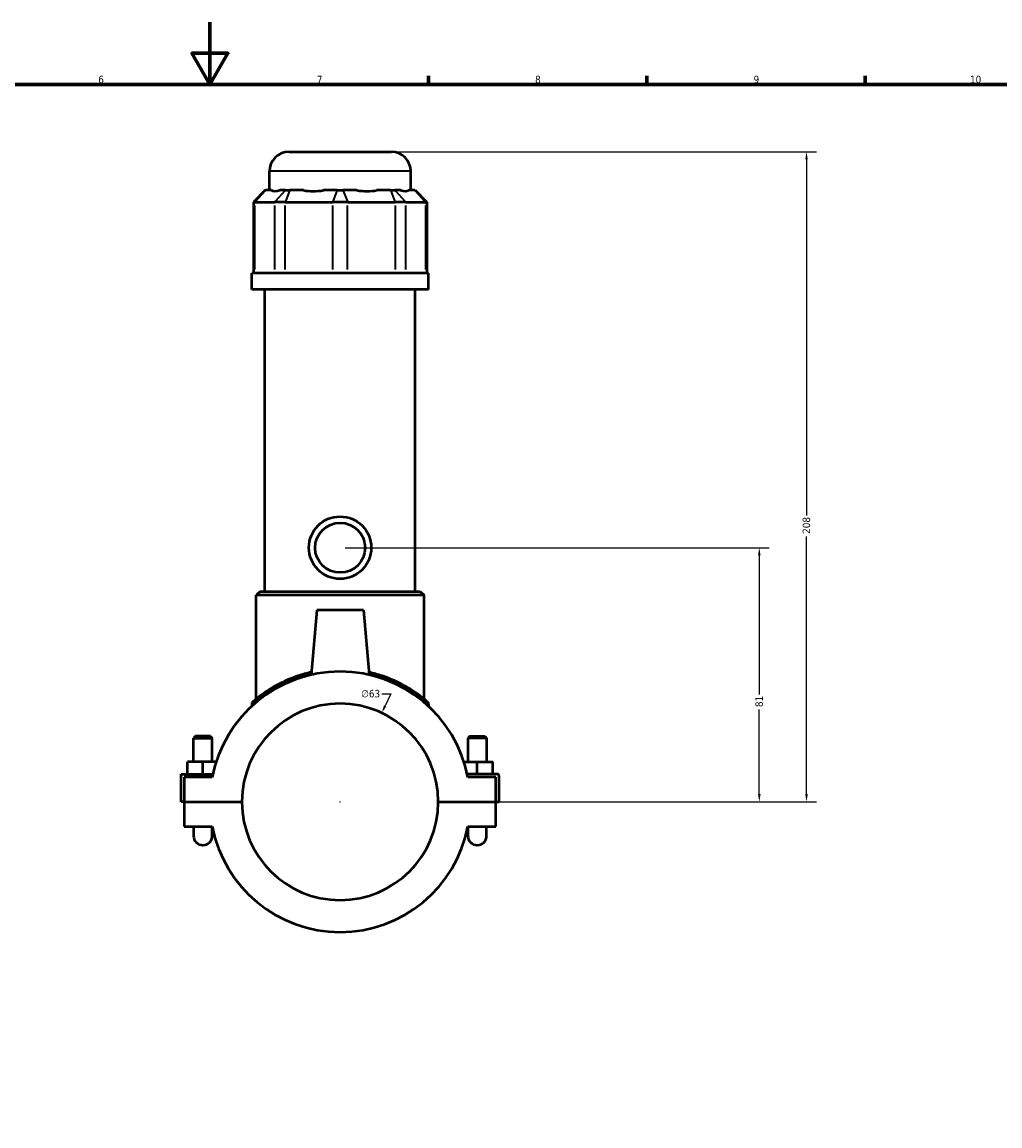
# Model space of a CAD drawing. Header units: millimetres. Extents: x -252 to 972, y -114 to 1130.
# Tile 4 of 7: x 360 to 674, y 240 to 594. Entities that reach past the tile are written whole.
import ezdxf

# ---------------------------------------------------------------- set-up
doc = ezdxf.new("R2010")
doc.units = ezdxf.units.MM
for name, color, linetype, lineweight in [('Border (ANSI)', 7, 'Continuous', 70), ('Dimension (ANSI)', 7, 'Continuous', 25), ('Visible (ANSI)', 7, 'Continuous', 50), ('Visible Narrow (ANSI)', 7, 'Continuous', 35)]:
    doc.layers.add(name, color=color, linetype=linetype, lineweight=lineweight)
doc.styles.add('Note Text (ANSI)', font='tahoma.ttf')
doc.dimstyles.new('Default - mm (ANSI)', dxfattribs={"dimtxt": 2.4, "dimasz": 2.5, "dimexe": 3.175, "dimexo": 1.6002, "dimgap": 0.8, "dimtad": 0, "dimtoh": 1, "dimdec": 0, "dimrnd": 1e-08, "dimzin": 4, "dimdsep": 46, "dimtxsty": 'Note Text (ANSI)', "dimcen": 0.09, "dimdle": 10, "dimclrd": 256, "dimclre": 256, "dimclrt": 5, "dimadec": 1, "dimazin": 1, "dimtfac": 1.27, "dimtofl": 0, "dimtmove": 0, "dimatfit": 3, "dimfxl": 1, "dimtolj": 1, "dimtzin": 4, "dimlwd": -1, "dimlwe": -1, "dimarcsym": 0})

# ---------------------------------------------------------------- blocks, each defined once
blk = doc.blocks.new('Borders Default Border')
at = {"layer": 'Border (ANSI)'}
for p, q in [((490.58, 574), (490.58, 576.8)), ((560.67, 574), (560.67, 576.8)), ((630.75, 574), (630.75, 576.8))]:
    blk.add_line(p, q, dxfattribs=at)
at = {"layer": 'Border (ANSI)', "flags": 128}
for points in [[(420.5, 594), (420.5, 574), (414.73, 584), (426.27, 584), (420.5, 574)], [(20, 20), (20, 574), (821, 574), (821, 20), (20, 20)]]:
    blk.add_lwpolyline(points, dxfattribs=at)
at = {"layer": 'Border (ANSI)', "color": 5, "true_color": 0x0000ff, "char_height": 2.4, "attachment_point": 7, "style": 'Note Text (ANSI)'}
for s, insert in [('6', (384.69, 574.35)), ('7', (454.8, 574.4)), ('8', (524.84, 574.35)), ('9', (594.92, 574.35)), ('10', (664.35, 574.35))]:
    blk.add_mtext(s, dxfattribs=dict(at, insert=insert))
blk = doc.blocks.new('*D6')
at = {"layer": 'Defpoints', "color": 0, "transparency": 16777216}
for p in [(475.65, 372.45), (448.89, 315.42)]:
    blk.add_point(p, dxfattribs=at)
at = {"layer": 'Dimension (ANSI)', "transparency": 16777216}
for p, q in [((475.71, 378.56), (478.52, 378.56)), ((478.52, 378.56), (476.71, 374.72)), ((462.18, 343.94), (462.36, 343.94)), ((462.27, 343.85), (462.27, 344.03))]:
    blk.add_line(p, q, dxfattribs=at)
blk.add_solid([(476.34, 374.89), (477.09, 374.54), (475.65, 372.45)], dxfattribs=at)
at = {"layer": 'Dimension (ANSI)', "color": 5, "transparency": 16777216, "insert": (469.03, 379.85), "char_height": 2.4, "attachment_point": 1, "style": 'Note Text (ANSI)'}
blk.add_mtext('\\A1;∅63', dxfattribs=at)
blk = doc.blocks.new('*D10')
at = {"layer": 'Defpoints', "color": 0, "transparency": 16777216}
for p in [(462.27, 425.44), (596.75, 425.44), (493.77, 343.94)]:
    blk.add_point(p, dxfattribs=at)
at = {"layer": 'Dimension (ANSI)', "transparency": 16777216}
for p, q in [((463.87, 425.44), (599.93, 425.44)), ((596.75, 422.94), (596.75, 378.35)), ((596.75, 346.44), (596.75, 373.53)), ((495.37, 343.94), (599.93, 343.94))]:
    blk.add_line(p, q, dxfattribs=at)
for points in [[(596.33, 422.94), (597.17, 422.94), (596.75, 425.44)], [(596.33, 346.44), (597.17, 346.44), (596.75, 343.94)]]:
    blk.add_solid(points, dxfattribs=at)
at = {"layer": 'Dimension (ANSI)', "color": 5, "transparency": 16777216, "insert": (595.5, 374.33), "char_height": 2.4, "attachment_point": 1, "rotation": 90, "style": 'Note Text (ANSI)'}
blk.add_mtext('\\A1;81', dxfattribs=at)
blk = doc.blocks.new('*D11')
at = {"layer": 'Defpoints', "color": 0, "transparency": 16777216}
for p in [(478.65, 552.44), (611.9, 552.44), (493.77, 343.94)]:
    blk.add_point(p, dxfattribs=at)
at = {"layer": 'Dimension (ANSI)', "transparency": 16777216}
for p, q in [((480.25, 552.44), (615.08, 552.44)), ((611.9, 549.94), (611.9, 435.79)), ((611.9, 346.44), (611.9, 429.08)), ((495.37, 343.94), (615.08, 343.94))]:
    blk.add_line(p, q, dxfattribs=at)
for points in [[(611.49, 549.94), (612.32, 549.94), (611.9, 552.44)], [(611.49, 346.44), (612.32, 346.44), (611.9, 343.94)]]:
    blk.add_solid(points, dxfattribs=at)
at = {"layer": 'Dimension (ANSI)', "color": 5, "transparency": 16777216, "insert": (610.65, 429.88), "char_height": 2.4, "attachment_point": 1, "rotation": 90, "style": 'Note Text (ANSI)'}
blk.add_mtext('\\A1;208', dxfattribs=at)

msp = doc.modelspace()

# ---------------------------------------------------------------- linework, layer by layer
at = {"layer": 'Visible (ANSI)'}
for p, q in [((445.89, 552.44), (478.65, 552.44)), ((439.59, 540.05), (439.59, 546.14)), ((484.95, 540.05), (484.95, 546.14)), ((438.22, 540.05), (434.44, 536.27)), ((438.22, 540.05), (438.41, 540.05)), ((440.24, 540.05), (438.41, 540.05)), ((444.72, 540.05), (442.9, 540.05)), ((444.72, 540.05), (446.08, 540.05)), ((450.48, 540.05), (446.08, 540.05)), ((461.31, 540.05), (456.91, 540.05)), ((461.31, 540.05), (463.24, 540.05)), ((467.64, 540.05), (463.24, 540.05)), ((478.46, 540.05), (474.06, 540.05)), ((478.46, 540.05), (479.83, 540.05)), ((481.65, 540.05), (479.83, 540.05)), ((486.13, 540.05), (484.31, 540.05)), ((486.13, 540.05), (486.32, 540.05)), ((486.32, 540.05), (490.1, 536.27)), ((434.92, 536.27), (434.44, 536.27)), ((434.44, 536.27), (434.44, 513.5)), ((434.92, 536.27), (441.23, 536.27)), ((444.64, 536.27), (441.23, 536.27)), ((444.64, 536.27), (459.86, 536.27)), ((464.68, 536.27), (459.86, 536.27)), ((464.68, 536.27), (479.91, 536.27)), ((483.32, 536.27), (479.91, 536.27)), ((483.32, 536.27), (489.62, 536.27)), ((490.1, 536.27), (489.62, 536.27)), ((490.1, 536.27), (490.1, 513.5)), ((490.62, 513.5), (433.92, 513.5)), ((433.92, 508.19), (433.92, 513.5)), ((490.62, 508.19), (490.62, 513.5)), ((490.62, 508.19), (433.92, 508.19)), ((438.18, 411.44), (438.18, 508.19)), ((486.37, 411.44), (486.37, 508.19)), ((436.6, 411.44), (435.34, 410.18)), ((436.6, 411.44), (487.95, 411.44)), ((487.95, 411.44), (489.21, 410.18)), ((489.21, 410.18), (435.34, 410.18)), ((435.34, 376.93), (435.34, 410.18)), ((489.21, 376.93), (489.21, 410.18)), ((454.77, 405.44), (452.95, 384.65)), ((469.77, 405.44), (454.77, 405.44)), ((469.77, 405.44), (471.59, 384.65)), ((433.92, 375.43), (433.92, 374.61)), ((490.62, 375.43), (490.62, 374.61)), ((415.87, 364.99), (415.27, 364.39)), ((420.67, 364.99), (415.87, 364.99)), ((420.67, 364.99), (421.27, 364.39)), ((503.87, 364.99), (503.27, 364.39)), ((503.87, 364.99), (508.67, 364.99)), ((508.67, 364.99), (509.27, 364.39)), ((415.27, 364.39), (421.27, 364.39)), ((415.27, 356.81), (415.27, 364.39)), ((421.27, 356.81), (421.27, 364.39)), ((509.27, 364.39), (503.27, 364.39)), ((503.27, 364.39), (503.27, 356.81)), ((509.27, 364.39), (509.27, 356.81)), ((413.27, 352.81), (413.27, 356.81)), ((418.27, 356.81), (413.27, 356.81)), ((422.54, 356.81), (418.27, 356.81)), ((418.27, 352.81), (418.27, 356.81)), ((502.01, 356.81), (506.27, 356.81)), ((506.27, 352.81), (506.27, 356.81)), ((506.27, 356.81), (511.27, 356.81)), ((511.27, 352.81), (511.27, 356.81)), ((411.27, 352.81), (421.46, 352.81)), ((411.27, 343.99), (411.27, 352.81)), ((421.25, 351.81), (412.27, 351.81)), ((412.27, 351.81), (412.27, 343.99)), ((512.77, 352.81), (503.09, 352.81)), ((512.27, 351.81), (503.29, 351.81)), ((512.27, 343.99), (512.27, 351.81)), ((513.27, 343.99), (513.27, 352.31)), ((412.27, 343.99), (411.27, 343.99)), ((412.27, 343.99), (430.77, 343.99)), ((412.27, 343.89), (412.27, 336.06)), ((430.77, 343.89), (412.27, 343.89)), ((415.27, 343.89), (415.27, 343.99)), ((421.27, 343.89), (421.27, 343.99)), ((493.77, 343.99), (512.27, 343.99)), ((512.27, 343.89), (493.77, 343.89)), ((503.27, 343.99), (503.27, 343.89)), ((509.27, 343.99), (509.27, 343.89)), ((512.27, 343.99), (513.27, 343.99)), ((512.27, 336.06), (512.27, 343.89)), ((412.27, 336.06), (421.25, 336.06)), ((415.27, 336.06), (415.27, 333.06)), ((421.27, 333.06), (421.27, 335.96)), ((503.27, 335.96), (503.27, 333.06)), ((503.29, 336.06), (512.27, 336.06)), ((509.27, 333.06), (509.27, 336.06))]:
    msp.add_line(p, q, dxfattribs=at)
for radius in [10, 8]:
    msp.add_circle((462.27, 425.44), radius, dxfattribs=at)
for centre, radius, start, end in [((445.89, 546.14), 6.3, 90, 180), ((478.65, 546.14), 6.3, 0, 90), ((462.27, 343.94), 41.77, 10.8674, 169.1326), ((462.27, 343.94), 31.5, 0.0909, 179.9091), ((434.55, 375.43), 0.63, 131.3503, 180), ((489.99, 375.43), 0.63, 0, 48.6497), ((512.77, 352.31), 0.5, 0, 90), ((462.27, 343.94), 31.5, 180.0909, 359.9091), ((418.27, 333.06), 3, 180, 0), ((462.27, 343.94), 41.77, 190.8674, 349.1326), ((506.27, 333.06), 3, 180, 0)]:
    msp.add_arc(centre, radius, start, end, dxfattribs=at)
for major_axis, ratio, start_param, end_param in [((-22.24, -22.24), 0.198912, 0.042463, 0.350237), ((18.86, 18.86), 0.668179, 3.576754, 3.884528), ((18.86, -18.86), 0.668179, 5.54025, 5.848024), ((22.24, -22.24), 0.198912, 5.932949, 6.240723)]:
    msp.add_ellipse((462.27, 562.46), major_axis=major_axis, ratio=ratio, start_param=start_param, end_param=end_param, dxfattribs=at)
for points, knots in [([(453.03, 385.51), (451.54, 385.18), (450.1, 384.77), (445.83, 383.34), (443.27, 382.13), (438.77, 379.55), (436.91, 378.18), (435, 376.66), (434.52, 376.24), (434.19, 375.95), (434.14, 375.91), (434.14, 375.91)], [14.269506, 14.269506, 14.269506, 14.269506, 14.741599, 14.741599, 15.751092, 15.751092, 16.869815, 16.869815, 17.508967, 17.508967, 17.794953, 17.794953, 17.794953, 17.794953]), ([(490.41, 375.91), (490.41, 375.91), (490.18, 376.12), (489.21, 376.93), (488.42, 377.58), (486.21, 379.19), (484.72, 380.18), (480.91, 382.3), (478.49, 383.42), (474.41, 384.78), (472.99, 385.18), (471.51, 385.51)], [8.89771, 8.89771, 8.89771, 8.89771, 9.50453, 9.50453, 10.204892, 10.204892, 11.010602, 11.010602, 11.957015, 11.957015, 12.423143, 12.423143, 12.423143, 12.423143])]:
    msp.add_open_spline(points, degree=3, knots=knots, dxfattribs=at)
at = {"layer": 'Visible Narrow (ANSI)'}
for p, q in [((484.67, 546.14), (439.87, 546.14)), ((438.24, 539.86), (435.1, 536.46)), ((444.55, 539.86), (441.4, 536.46)), ((446.01, 539.86), (444.71, 536.46)), ((461.24, 539.86), (459.93, 536.46)), ((463.31, 539.86), (464.61, 536.46)), ((478.53, 539.86), (479.84, 536.46)), ((480, 539.86), (483.14, 536.46)), ((486.31, 539.86), (489.45, 536.46)), ((434.92, 514.64), (434.92, 535.13)), ((441.23, 535.13), (441.23, 514.64)), ((444.64, 514.64), (444.64, 535.13)), ((459.86, 535.13), (459.86, 514.64)), ((464.68, 514.64), (464.68, 535.13)), ((479.91, 535.13), (479.91, 514.64)), ((483.32, 514.64), (483.32, 535.13)), ((489.62, 535.13), (489.62, 514.64))]:
    msp.add_line(p, q, dxfattribs=at)
for points, knots in [([(433.92, 375.43), (433.92, 375.43), (433.98, 375.48), (434.31, 375.76), (434.79, 376.17), (436.71, 377.67), (438.59, 379.03), (443.12, 381.56), (445.7, 382.76), (450.01, 384.17), (451.47, 384.57), (452.98, 384.9)], [-17.794953, -17.794953, -17.794953, -17.794953, -17.508967, -17.508967, -16.869815, -16.869815, -15.751092, -15.751092, -14.741599, -14.741599, -14.267757, -14.267757, -14.267757, -14.267757]), ([(471.57, 384.9), (473.06, 384.57), (474.5, 384.18), (478.61, 382.84), (481.06, 381.73), (484.89, 379.65), (486.39, 378.67), (488.62, 377.08), (489.42, 376.44), (490.39, 375.64), (490.62, 375.43), (490.62, 375.43)], [-12.424892, -12.424892, -12.424892, -12.424892, -11.957015, -11.957015, -11.010602, -11.010602, -10.204892, -10.204892, -9.50453, -9.50453, -8.89771, -8.89771, -8.89771, -8.89771])]:
    msp.add_open_spline(points, degree=3, knots=knots, dxfattribs=at)

# ---------------------------------------------------------------- block references
msp.add_blockref('Borders Default Border', (0, 0))

# ---------------------------------------------------------------- dimensions: what is measured, and where the dimension line sits
at = {"layer": 'Dimension (ANSI)'}
for base, p2, picture, middle in [((611.90256372, 552.43687151), (478.65324528, 552.43687151), '*D11', (611.90256372, 432.43687151)), ((596.75000131, 425.43687151), (462.27324528, 425.43687151), '*D10', (596.75000131, 375.93687151))]:
    dim = msp.add_linear_dim(base=base, p1=(493.77324528, 343.93687151), p2=p2, angle=90, dimstyle='Default - mm (ANSI)', override={"dimgap": 0.8, "dimtoh": 0, "dimdec": 0, "dimtol": 0, "dimlim": 0, "dimtp": 0, "dimtm": 0, "dimtdec": 2, "dimatfit": 1}, dxfattribs=at)
    dim.commit()
    dim.dimension.update_dxf_attribs({"geometry": picture, "text_midpoint": middle, "dimtype": 160})
dim = msp.add_diameter_dim_2p(p1=(448.89, 315.42), p2=(475.65, 372.45), dimstyle='Default - mm (ANSI)', override={"dimgap": 0.8, "dimtih": 1, "dimdec": 0, "dimlfac": 1, "dimtol": 0, "dimlim": 0, "dimtp": 0, "dimtm": 0, "dimtdec": 2}, dxfattribs=at)
dim.commit()
dim.dimension.update_dxf_attribs({"geometry": '*D6', "text_midpoint": (471.97, 378.56), "dimtype": 163})

doc.saveas('drawing.dxf')
